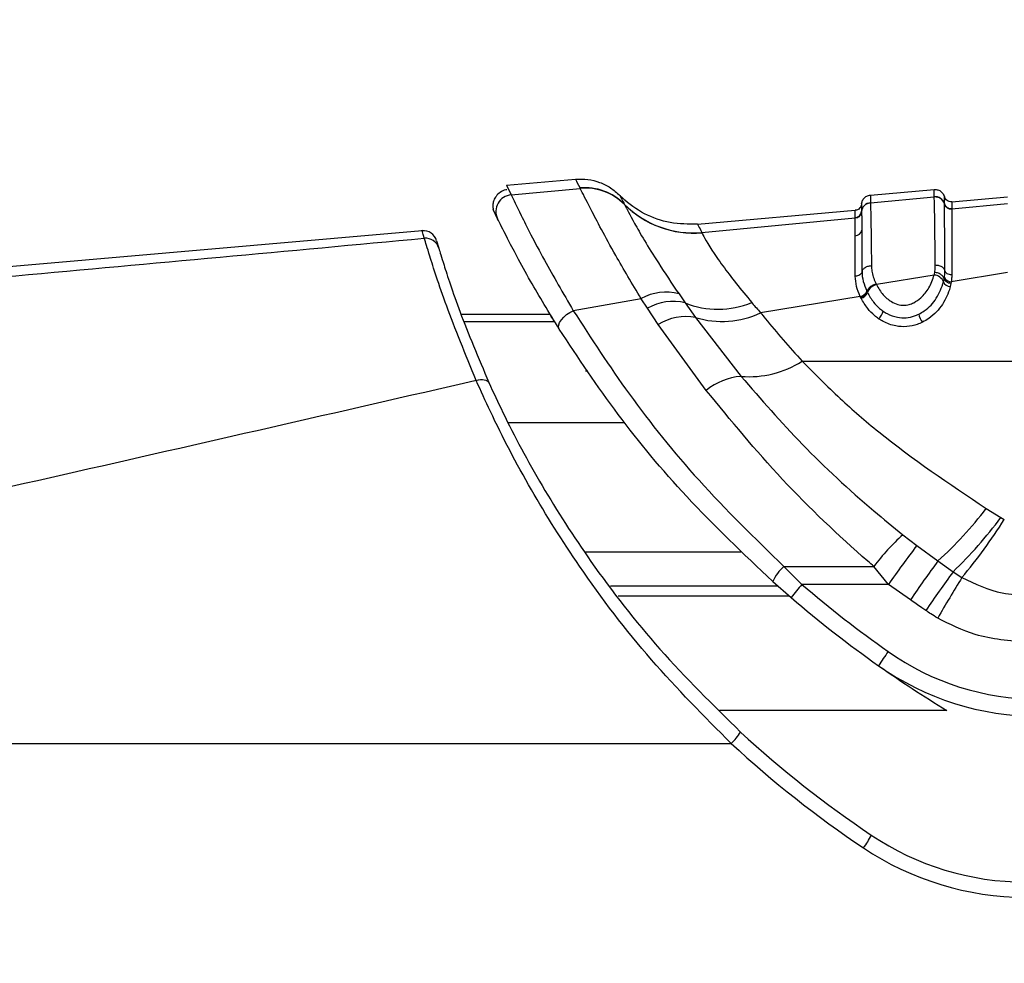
# Model space of a CAD drawing. Header units: millimetres. Extents: x 20 to 26059, y 28 to 17777.
# Tile 19 of 90: x 8839 to 8911, y 6012 to 6080. Entities that reach past the tile are written whole.
import ezdxf

# ---------------------------------------------------------------- set-up
doc = ezdxf.new("R2010")
doc.units = ezdxf.units.MM
doc.header["$LTSCALE"] = 2
doc.layers.add('COMPONENT_GEOMETRY', color=7, linetype='Continuous')
doc.styles.add('SLDTEXTSTYLE0', font='TXT', dxfattribs={"width": 0.75})
doc.dimstyles.new('SLDDIMSTYLE0', dxfattribs={"dimtxt": 150, "dimasz": 6.604, "dimexe": 0, "dimexo": 0.0625, "dimgap": 37.5, "dimtad": 0, "dimtih": 1, "dimtoh": 1, "dimdec": 0, "dimrnd": 1e-09, "dimzin": 12, "dimdsep": 46, "dimtxsty": 'SLDTEXTSTYLE0', "dimsah": 1, "dimcen": 0.09, "dimadec": 0, "dimazin": 3, "dimtfac": 1, "dimtdec": 0, "dimtofl": 0, "dimtmove": 0, "dimatfit": 3, "dimfxl": 1, "dimfrac": 2, "dimtolj": 1, "dimtzin": 12, "dimarcsym": 0})

# ---------------------------------------------------------------- blocks, each defined once
blk = doc.blocks.new('_D_2')
at = {"layer": 'COMPONENT_GEOMETRY', "color": 7}
for p, q in [((8972.989, 8122.326), (7487.832, 8122.326)), ((7494.182, 8122.326), (7494.182, 5448.336)), ((7194.078, 5417.867), (7148.375, 5417.867)), ((7148.375, 5417.867), (7148.375, 5179.742)), ((7794.286, 5417.867), (7839.989, 5417.867)), ((7839.989, 5417.867), (7839.989, 5179.742)), ((7148.375, 5179.742), (7194.078, 5179.742)), ((7839.989, 5179.742), (7794.286, 5179.742)), ((7494.182, 2281.326), (7494.182, 4955.315)), ((8897.92, 2281.326), (7487.832, 2281.326))]:
    blk.add_line(p, q, dxfattribs=at)
for points in [[(7494.182, 8122.326), (7493.166, 8115.722), (7495.198, 8115.722)], [(7494.182, 2281.326), (7495.198, 2287.93), (7493.166, 2287.93)]]:
    blk.add_solid(points, dxfattribs=at)
at = {"layer": 'COMPONENT_GEOMETRY', "color": 7, "char_height": 150, "attachment_point": 1, "style": 'SLDTEXTSTYLE0'}
for s, insert in [('9\'6.98"', (7194.078, 5373.103)), ('2921mm', (7085.015, 5148.675))]:
    blk.add_mtext(s, dxfattribs=dict(at, insert=insert))

msp = doc.modelspace()

# ---------------------------------------------------------------- linework, layer by layer
at = {"color": 7, "linetype": 'Continuous', "lineweight": 25}
for p, q in [((8874.584, 6068.082), (8879.577, 6068.519)), ((8874.584, 6068.082), (8874.92, 6067.385)), ((8874.92, 6067.385), (8879.911, 6067.852)), ((8879.907, 6067.862), (8879.896, 6067.884)), ((8879.911, 6067.852), (8879.907, 6067.862)), ((8900.86, 6067.37), (8905.466, 6067.773)), ((8883.094, 6066.716), (8883.105, 6066.694)), ((8883.105, 6066.694), (8883.111, 6066.683)), ((8900.861, 6066.82), (8905.466, 6067.255)), ((8900.861, 6066.82), (8900.861, 6066.815)), ((8905.466, 6067.255), (8905.466, 6067.26)), ((8906.204, 6066.735), (8906.204, 6066.741)), ((8906.732, 6066.88), (8910.769, 6067.233)), ((8906.732, 6066.373), (8910.769, 6066.755)), ((8873.947, 6065.666), (8873.632, 6066.317)), ((8888.379, 6065.274), (8899.769, 6066.271)), ((8900.224, 6066.181), (8900.224, 6066.175)), ((8900.224, 6066.175), (8900.224, 6066.172)), ((8906.732, 6066.373), (8906.732, 6066.369)), ((8906.732, 6066.369), (8906.732, 6066.364)), ((8888.691, 6064.672), (8899.769, 6065.715)), ((8899.769, 6065.719), (8899.769, 6065.724)), ((8899.769, 6065.715), (8899.769, 6065.719)), ((8868.498, 6064.795), (8808.723, 6059.565)), ((8888.691, 6064.672), (8888.696, 6064.654)), ((8869.545, 6064.077), (8869.703, 6063.543)), ((8905.46, 6061.596), (8905.5, 6061.789)), ((8910.767, 6061.773), (8906.694, 6061.11)), ((8901.264, 6060.965), (8901.294, 6060.902)), ((8905.46, 6061.596), (8901.294, 6060.902)), ((8906.14, 6061.106), (8906.185, 6061.317)), ((8906.185, 6061.317), (8906.204, 6061.434)), ((8906.674, 6060.984), (8906.625, 6060.758)), ((8906.694, 6061.11), (8906.674, 6060.984)), ((8900.596, 6060.438), (8900.614, 6060.4)), ((8900.614, 6060.4), (8900.648, 6060.331)), ((8884.31, 6059.89), (8879.414, 6059.022)), ((8884.773, 6059.193), (8884.31, 6059.89)), ((8887.043, 6060.228), (8887.487, 6059.592)), ((8887.487, 6059.592), (8888.236, 6058.534)), ((8900.13, 6060.043), (8892.936, 6058.876)), ((8900.186, 6059.927), (8900.149, 6060.002)), ((8885.55, 6058.031), (8884.773, 6059.193)), ((8877.746, 6058.736), (8871.314, 6058.736)), ((8888.236, 6058.534), (8891.52, 6054.28)), ((8889.001, 6053.269), (8885.55, 6058.031)), ((8895.929, 6055.37), (8951.429, 6055.37)), ((8909.218, 6044.74), (8910.279, 6044.083)), ((8910.279, 6044.083), (8910.527, 6043.943)), ((8903.196, 6042.846), (8904.207, 6042.067)), ((8904.207, 6042.067), (8905.735, 6040.951)), ((8894.607, 6040.559), (8901.108, 6040.559)), ((8895.918, 6039.256), (8894.607, 6040.559)), ((8902.156, 6039.256), (8901.108, 6040.559)), ((8905.735, 6040.951), (8906.829, 6040.168)), ((8906.829, 6040.168), (8907.467, 6039.758)), ((8893.807, 6039.466), (8895.137, 6038.303)), ((8902.156, 6039.256), (8895.918, 6039.256)), ((8903.745, 6038.144), (8902.156, 6039.256)), ((8812.686, 6027.768), (8890.813, 6027.768))]:
    msp.add_line(p, q, dxfattribs=at)
at = {"color": 8, "linetype": 'Continuous', "lineweight": 25}
for p, q in [((8878.065, 6058.217), (8871.526, 6058.217)), ((8880.288, 6054.676), (8880.473, 6054.689)), ((8883.122, 6050.931), (8874.728, 6050.931)), ((8880.25, 6041.599), (8891.504, 6041.599)), ((8894.174, 6039.14), (8882.087, 6039.14)), ((8882.646, 6038.429), (8894.99, 6038.429)), ((8906.371, 6030.163), (8889.97, 6030.163))]:
    msp.add_line(p, q, dxfattribs=at)
at = {"color": 7, "linetype": 'Continuous', "lineweight": 25, "flags": 128}
for points in [[(8878.399, 6057.683), (8878.349, 6057.824), (8878.359, 6057.992), (8878.427, 6058.179), (8878.549, 6058.374), (8878.72, 6058.566), (8878.929, 6058.744), (8879.164, 6058.899), (8879.414, 6059.022)], [(8872.406, 6053.979), (8872.562, 6054.02), (8872.714, 6054.044), (8872.857, 6054.05), (8872.987, 6054.039), (8873.102, 6054.01), (8873.196, 6053.965), (8873.269, 6053.905), (8873.318, 6053.831)]]:
    msp.add_lwpolyline(points, dxfattribs=at)
at = {"color": 7, "linetype": 'Continuous', "lineweight": 25}
for centre, radius, start, end in [((8875.025, 6066.19), 1.199, 95.03283, 205.91581), ((8880.257, 6063.909), 3.991, 44.69421, 95.18948), ((8880.267, 6063.886), 3.993, 44.68381, 95.17525), ((8880.271, 6063.875), 3.994, 44.66992, 95.16604), ((8888.06, 6071.628), 6.985, 224.69035, 275.18056), ((8888.064, 6071.604), 6.979, 224.71711, 275.19429), ((8900.921, 6066.123), 0.699, 94.90808, 175.31527), ((8905.527, 6066.558), 0.7, 14.66167, 95.03252), ((8906.688, 6066.871), 0.5, 194.67931, 275.02523), ((8906.688, 6066.862), 0.5, 194.67965, 275.01024), ((8899.726, 6066.221), 0.499, 274.90819, 355.31535), ((8899.726, 6066.213), 0.499, 274.9187, 355.2964), ((8868.585, 6063.798), 1, 16.18872, 94.99356), ((8899.758, 6064.92), 0.486, 271.13995, 350.90511), ((8868.747, 6063.257), 0.998, 16.6601, 95.1342), ((8905.418, 6060.821), 0.776, 21.50873, 86.82897), ((8906.655, 6061.312), 0.555, 201.75305, 266.87732), ((8906.688, 6061.632), 0.523, 202.33913, 270.72587), ((8886.078, 6056.804), 3.557, 74.2571, 119.80864), ((8900.009, 6060.658), 0.627, 281.10425, 339.51459), ((8900.046, 6060.552), 0.641, 282.55603, 339.81029), ((8901.489, 6060.03), 0.893, 102.56828, 160.32802), ((8886.623, 6056.036), 3.659, 76.3444, 120.36454), ((8889.863, 6065.387), 6.264, 247.70757, 292.79537), ((8890.154, 6064.635), 6.396, 252.55159, 295.78487), ((8900.786, 6059.221), 1.026, 310.76013, 346.84113), ((8887.55, 6054.773), 3.823, 79.66031, 121.53828), ((8905.626, 6059.003), 1.294, 190.28781, 218.83691), ((8892.109, 6061.363), 7.107, 265.25207, 302.51439), ((8891.95, 6049.567), 4.733, 95.2132, 128.5436), ((8886.38, 6062.238), 28.771, 312.27922, 322.5418), ((8883.326, 6064.359), 33.728, 314.17415, 323.04609), ((8877.81, 6064.652), 38.72, 319.99104, 327.66726), ((8916.021, 6029.043), 18.842, 132.8961, 142.32332), ((8987.868, 5978.879), 104.842, 142.93684, 144.83838), ((8896.789, 6038.125), 3.269, 131.87877, 155.78938), ((8994.092, 5976.205), 109.54, 143.76691, 145.56695), ((8996.916, 5974.458), 111.505, 143.89255, 145.64853), ((9014.389, 5973.915), 125.569, 148.37482, 149.93057), ((8906.121, 6030.106), 13.705, 138.11312, 143.26586), ((8950.794, 6103.333), 84.364, 229.4226, 234.78286), ((8950.794, 6103.291), 85.564, 229.4226, 234.78286), ((8914.617, 6025.221), 15.493, 143.62059, 148.18715), ((8912.985, 6049.769), 18.8, 234.78286, 270), ((8912.985, 6049.727), 20, 234.78286, 270), ((8950.794, 6103.291), 85.564, 234.78286, 238.72231), ((8887.892, 6030.844), 4.242, 313.51603, 328.04308), ((8944.26, 6085.768), 77.8, 227.29198, 236.14497), ((8944.26, 6085.672), 78.8, 227.29198, 236.14497), ((8896.211, 6023.359), 5.197, 323.01487, 334.95769), ((8912.06, 6037.768), 20, 236.14497, 270), ((8912.06, 6037.672), 21, 236.14497, 270)]:
    msp.add_arc(centre, radius, start, end, dxfattribs=at)
for points in [[(8879.577, 6068.519), (8879.871, 6068.526), (8880.46, 6068.54), (8881.319, 6068.314), (8882.12, 6067.928), (8882.558, 6067.536), (8882.778, 6067.339)], [(8900.224, 6066.729), (8900.213, 6066.671), (8900.192, 6066.555), (8900.087, 6066.41), (8899.942, 6066.304), (8899.827, 6066.282), (8899.769, 6066.271)], [(8906.732, 6066.88), (8906.673, 6066.881), (8906.555, 6066.882), (8906.395, 6066.962), (8906.266, 6067.086), (8906.225, 6067.197), (8906.204, 6067.252)], [(8906.732, 6066.369), (8906.673, 6066.37), (8906.555, 6066.372), (8906.394, 6066.451), (8906.266, 6066.576), (8906.225, 6066.686), (8906.204, 6066.741)], [(8900.224, 6066.175), (8900.213, 6066.118), (8900.192, 6066.002), (8900.087, 6065.857), (8899.942, 6065.752), (8899.827, 6065.73), (8899.769, 6065.719)], [(8900.254, 6061.829), (8900.239, 6061.786), (8900.209, 6061.701), (8900.094, 6061.597), (8899.943, 6061.525), (8899.826, 6061.514), (8899.767, 6061.509)], [(8906.733, 6061.607), (8906.675, 6061.611), (8906.557, 6061.619), (8906.404, 6061.685), (8906.286, 6061.782), (8906.254, 6061.863), (8906.238, 6061.904)], [(8906.674, 6060.984), (8906.616, 6060.994), (8906.5, 6061.013), (8906.348, 6061.091), (8906.232, 6061.196), (8906.201, 6061.277), (8906.185, 6061.317)], [(8900.149, 6060.002), (8900.204, 6060.02), (8900.314, 6060.057), (8900.459, 6060.157), (8900.569, 6060.276), (8900.599, 6060.359), (8900.614, 6060.4)]]:
    msp.add_open_spline(points, degree=3, dxfattribs=at)
for points, knots in [([(8879.896, 6067.884), (8879.776, 6068.122), (8879.599, 6068.474), (8879.582, 6068.508), (8879.577, 6068.519)], [0, 0, 0, 0, 0.67875, 1, 1, 1, 1]), ([(8874.626, 6067.747), (8874.594, 6067.746), (8874.417, 6067.741), (8874.124, 6067.585), (8873.834, 6067.314), (8873.671, 6067.006), (8873.606, 6066.729), (8873.599, 6066.501), (8873.624, 6066.371), (8873.634, 6066.318)], [0, 0, 0, 0, 0.049094, 0.270946, 0.483401, 0.653398, 0.796551, 0.916627, 1, 1, 1, 1]), ([(8874.92, 6067.385), (8875.102, 6067.015), (8875.464, 6066.275), (8877.06, 6063.074), (8878.681, 6060.284), (8879.414, 6059.022)], [0, 0, 0, 0, 0.354177, 0.707848, 1, 1, 1, 1]), ([(8884.31, 6059.89), (8883.67, 6060.962), (8882.121, 6063.555), (8880.489, 6066.716), (8880.105, 6067.471), (8879.911, 6067.852)], [0, 0, 0, 0, 0.259057, 0.626399, 1, 1, 1, 1]), ([(8900.224, 6066.729), (8900.231, 6066.781), (8900.253, 6066.923), (8900.372, 6067.133), (8900.589, 6067.314), (8900.77, 6067.351), (8900.86, 6067.37)], [0, 0, 0, 0, 0.161092, 0.440728, 0.720364, 1, 1, 1, 1]), ([(8900.86, 6067.37), (8900.86, 6067.364), (8900.861, 6067.352), (8900.861, 6067.243), (8900.861, 6067.069), (8900.861, 6066.898), (8900.861, 6066.82)], [0, 0, 0, 0, 0.2331562, 0.5020007, 0.7713618, 1, 1, 1, 1]), ([(8905.466, 6067.26), (8905.466, 6067.331), (8905.466, 6067.491), (8905.466, 6067.656), (8905.466, 6067.757), (8905.466, 6067.768), (8905.466, 6067.773)], [0, 0, 0, 0, 0.2217708, 0.5003164, 0.7793853, 1, 1, 1, 1]), ([(8905.466, 6067.773), (8905.558, 6067.77), (8905.743, 6067.765), (8905.988, 6067.624), (8906.142, 6067.439), (8906.188, 6067.302), (8906.204, 6067.252)], [0, 0, 0, 0, 0.279636, 0.559272, 0.838908, 1, 1, 1, 1]), ([(8882.778, 6067.339), (8882.816, 6067.262), (8882.86, 6067.173), (8883.065, 6066.773), (8883.094, 6066.716)], [0, 0, 0, 0, 0.858734, 1, 1, 1, 1]), ([(8888.379, 6065.274), (8887.718, 6065.27), (8886.398, 6065.263), (8884.515, 6065.952), (8883.359, 6066.761), (8882.836, 6067.281), (8882.778, 6067.339)], [0, 0, 0, 0, 0.320009, 0.640018, 0.960026, 1, 1, 1, 1]), ([(8883.111, 6066.683), (8883.284, 6066.344), (8883.631, 6065.667), (8885.142, 6063.042), (8886.525, 6060.995), (8887.043, 6060.228)], [0, 0, 0, 0, 0.385563, 0.769776, 1, 1, 1, 1]), ([(8900.224, 6066.175), (8900.232, 6066.227), (8900.253, 6066.369), (8900.373, 6066.578), (8900.59, 6066.759), (8900.77, 6066.796), (8900.861, 6066.814)], [0, 0, 0, 0, 0.161049, 0.440699, 0.72035, 1, 1, 1, 1]), ([(8900.224, 6066.729), (8900.224, 6066.703), (8900.224, 6066.67), (8900.224, 6066.456), (8900.224, 6066.292), (8900.224, 6066.181)], [0, 0, 0, 0, 0.501772, 0.662903, 1, 1, 1, 1]), ([(8900.861, 6066.815), (8900.864, 6066.762), (8900.872, 6066.607), (8900.887, 6065.97), (8900.909, 6064.632), (8900.926, 6063.142), (8900.936, 6062.274)], [0, 0, 0, 0, 0.1298822, 0.3855137, 0.6417484, 1, 1, 1, 1]), ([(8905.466, 6067.26), (8905.558, 6067.258), (8905.743, 6067.253), (8905.988, 6067.112), (8906.142, 6066.927), (8906.188, 6066.79), (8906.204, 6066.741)], [0, 0, 0, 0, 0.279624, 0.559249, 0.838873, 1, 1, 1, 1]), ([(8905.544, 6062.324), (8905.534, 6063.225), (8905.51, 6065.423), (8905.484, 6066.887), (8905.47, 6067.181), (8905.466, 6067.255)], [0, 0, 0, 0, 0.341408, 0.83284, 1, 1, 1, 1]), ([(8906.204, 6066.744), (8906.204, 6066.846), (8906.204, 6066.998), (8906.204, 6067.197), (8906.204, 6067.228), (8906.204, 6067.252)], [0, 0, 0, 0, 0.331164, 0.498538, 1, 1, 1, 1]), ([(8906.204, 6066.741), (8906.204, 6066.741), (8906.204, 6066.742), (8906.204, 6066.743), (8906.204, 6066.744)], [0, 0, 0, 0, 0.011319, 1, 1, 1, 1]), ([(8906.238, 6061.904), (8906.233, 6062.876), (8906.226, 6064.358), (8906.216, 6065.942), (8906.209, 6066.568), (8906.205, 6066.716), (8906.204, 6066.735)], [0, 0, 0, 0, 0.376618, 0.574536, 0.945416, 1, 1, 1, 1]), ([(8906.732, 6066.88), (8906.732, 6066.856), (8906.732, 6066.825), (8906.732, 6066.627), (8906.732, 6066.474), (8906.732, 6066.373)], [0, 0, 0, 0, 0.501461, 0.668835, 1, 1, 1, 1]), ([(8899.769, 6065.724), (8899.769, 6065.835), (8899.769, 6065.999), (8899.769, 6066.212), (8899.769, 6066.245), (8899.769, 6066.271)], [0, 0, 0, 0, 0.337097, 0.498227, 1, 1, 1, 1]), ([(8900.224, 6066.172), (8900.225, 6066.133), (8900.227, 6066.047), (8900.231, 6065.723), (8900.235, 6065.291), (8900.237, 6064.915), (8900.238, 6064.843)], [0, 0, 0, 0, 0.210941, 0.475438, 0.899348, 1, 1, 1, 1]), ([(8906.732, 6066.364), (8906.732, 6066.093), (8906.732, 6065.695), (8906.733, 6064.004), (8906.733, 6062.556), (8906.733, 6061.607)], [0, 0, 0, 0, 0.4254151, 0.6234314, 1, 1, 1, 1]), ([(8878.399, 6057.683), (8877.667, 6058.886), (8876.057, 6061.533), (8874.47, 6064.601), (8874.121, 6065.311), (8873.947, 6065.666)], [0, 0, 0, 0, 0.294215, 0.647739, 1, 1, 1, 1]), ([(8888.379, 6065.274), (8888.392, 6065.248), (8888.417, 6065.197), (8888.6, 6064.846), (8888.691, 6064.672)], [0, 0, 0, 0, 0.506427, 1, 1, 1, 1]), ([(8899.768, 6064.435), (8899.768, 6064.504), (8899.768, 6064.867), (8899.768, 6065.285), (8899.769, 6065.597), (8899.769, 6065.679), (8899.769, 6065.715)], [0, 0, 0, 0, 0.100695, 0.524691, 0.789151, 1, 1, 1, 1]), ([(8888.696, 6064.654), (8888.716, 6064.605), (8888.818, 6064.358), (8889.339, 6063.489), (8890.551, 6061.751), (8891.528, 6060.55), (8892.289, 6059.613)], [0, 0, 0, 0, 0.103309, 0.525874, 0.630227, 1, 1, 1, 1]), ([(8900.238, 6064.843), (8900.239, 6064.639), (8900.241, 6064.286), (8900.246, 6063.462), (8900.25, 6062.66), (8900.253, 6061.984), (8900.254, 6061.829)], [0, 0, 0, 0, 0.2622207, 0.4535665, 0.8744738, 1, 1, 1, 1]), ([(8809.667, 6058.881), (8819.505, 6059.765), (8839.185, 6061.533), (8858.832, 6063.345), (8868.657, 6064.251)], [0, 0, 0, 0, 0.49988, 1, 1, 1, 1]), ([(8872.406, 6053.979), (8871.63, 6055.877), (8870.077, 6059.673), (8868.979, 6063.216), (8868.758, 6063.927), (8868.657, 6064.251)], [0, 0, 0, 0, 0.352456, 0.705295, 1, 1, 1, 1]), ([(8899.767, 6061.509), (8899.767, 6061.66), (8899.767, 6062.316), (8899.767, 6063.096), (8899.768, 6063.894), (8899.768, 6064.237), (8899.768, 6064.435)], [0, 0, 0, 0, 0.125578, 0.546573, 0.737903, 1, 1, 1, 1]), ([(8869.703, 6063.543), (8869.795, 6063.237), (8869.999, 6062.565), (8871.05, 6059.22), (8872.563, 6055.625), (8873.318, 6053.831)], [0, 0, 0, 0, 0.2955097, 0.6484708, 1, 1, 1, 1]), ([(8900.254, 6061.829), (8900.265, 6061.868), (8900.297, 6061.973), (8900.432, 6062.123), (8900.661, 6062.247), (8900.844, 6062.265), (8900.936, 6062.274)], [0, 0, 0, 0, 0.16106, 0.440707, 0.720353, 1, 1, 1, 1]), ([(8900.254, 6061.829), (8900.254, 6061.826), (8900.255, 6061.601), (8900.313, 6061.142), (8900.502, 6060.673), (8900.596, 6060.438)], [0, 0, 0, 0, 0.007762, 0.50485, 1, 1, 1, 1]), ([(8900.936, 6062.274), (8900.944, 6062.142), (8900.959, 6061.877), (8901.062, 6061.468), (8901.174, 6061.163), (8901.251, 6060.995), (8901.264, 6060.965)], [0, 0, 0, 0, 0.310786, 0.621524, 0.932011, 1, 1, 1, 1]), ([(8905.5, 6061.789), (8905.509, 6061.848), (8905.527, 6061.968), (8905.542, 6062.147), (8905.543, 6062.265), (8905.544, 6062.324)], [0, 0, 0, 0, 0.329912, 0.664856, 1, 1, 1, 1]), ([(8906.185, 6061.317), (8906.173, 6061.354), (8906.14, 6061.455), (8906.003, 6061.606), (8905.773, 6061.741), (8905.591, 6061.773), (8905.5, 6061.789)], [0, 0, 0, 0, 0.160749, 0.440501, 0.720252, 1, 1, 1, 1]), ([(8905.544, 6062.324), (8905.635, 6062.317), (8905.819, 6062.303), (8906.052, 6062.186), (8906.191, 6062.043), (8906.225, 6061.941), (8906.238, 6061.904)], [0, 0, 0, 0, 0.279647, 0.559295, 0.838942, 1, 1, 1, 1]), ([(8906.204, 6061.434), (8906.212, 6061.494), (8906.233, 6061.653), (8906.236, 6061.808), (8906.238, 6061.904)], [0, 0, 0, 0, 0.3817, 1, 1, 1, 1]), ([(8900.13, 6060.043), (8900.027, 6060.29), (8899.819, 6060.791), (8899.785, 6061.268), (8899.767, 6061.509)], [0, 0, 0, 0, 0.493803, 1, 1, 1, 1]), ([(8900.614, 6060.401), (8900.625, 6060.438), (8900.656, 6060.541), (8900.786, 6060.709), (8901.005, 6060.876), (8901.178, 6060.935), (8901.264, 6060.965)], [0, 0, 0, 0, 0.160998, 0.440666, 0.720333, 1, 1, 1, 1]), ([(8901.294, 6060.902), (8901.441, 6060.65), (8901.704, 6060.198), (8902.268, 6059.707), (8902.796, 6059.462), (8903.249, 6059.396), (8903.646, 6059.454), (8904.084, 6059.629), (8904.62, 6060.018), (8905.163, 6060.705), (8905.357, 6061.284), (8905.46, 6061.596)], [0, 0, 0, 0, 0.161237, 0.289131, 0.368581, 0.428024, 0.487367, 0.54282, 0.643281, 0.807987, 1, 1, 1, 1]), ([(8904.352, 6058.772), (8904.486, 6058.848), (8905.017, 6059.15), (8905.731, 6059.951), (8905.997, 6060.704), (8906.14, 6061.106)], [0, 0, 0, 0, 0.136181, 0.538313, 1, 1, 1, 1]), ([(8906.733, 6061.607), (8906.73, 6061.505), (8906.726, 6061.342), (8906.703, 6061.174), (8906.694, 6061.11)], [0, 0, 0, 0, 0.618926, 1, 1, 1, 1]), ([(8900.648, 6060.331), (8900.781, 6060.099), (8901.013, 6059.695), (8901.432, 6059.252), (8901.698, 6059.053), (8901.785, 6058.988)], [0, 0, 0, 0, 0.476992, 0.82783, 1, 1, 1, 1]), ([(8906.625, 6060.758), (8906.618, 6060.731), (8906.507, 6060.298), (8906.135, 6059.479), (8905.377, 6058.619), (8904.776, 6058.28), (8904.618, 6058.191)], [0, 0, 0, 0, 0.026992, 0.449873, 0.855511, 1, 1, 1, 1]), ([(8892.289, 6059.613), (8892.303, 6059.597), (8892.51, 6059.355), (8892.73, 6059.107), (8892.936, 6058.876)], [0, 0, 0, 0, 0.065228, 1, 1, 1, 1]), ([(8900.149, 6060.002), (8900.149, 6060.002), (8900.142, 6060.015), (8900.136, 6060.029), (8900.13, 6060.043)], [0, 0, 0, 0, 0.011269, 1, 1, 1, 1]), ([(8901.456, 6058.444), (8901.355, 6058.519), (8901.056, 6058.741), (8900.589, 6059.23), (8900.332, 6059.674), (8900.186, 6059.927)], [0, 0, 0, 0, 0.177842, 0.531294, 1, 1, 1, 1]), ([(8879.414, 6059.022), (8880.709, 6057.019), (8883.34, 6052.946), (8888.44, 6046.575), (8892.515, 6042.6), (8894.607, 6040.559)], [0, 0, 0, 0, 0.32022, 0.650979, 1, 1, 1, 1]), ([(8892.936, 6058.876), (8893.047, 6058.736), (8893.973, 6057.576), (8895.013, 6056.402), (8895.929, 6055.37)], [0, 0, 0, 0, 0.120521, 1, 1, 1, 1]), ([(8901.785, 6058.988), (8901.879, 6058.927), (8902.179, 6058.732), (8902.738, 6058.524), (8903.438, 6058.484), (8903.968, 6058.597), (8904.251, 6058.726), (8904.352, 6058.772)], [0, 0, 0, 0, 0.131129, 0.422233, 0.647086, 0.874043, 1, 1, 1, 1]), ([(8878.065, 6058.217), (8878.016, 6058.297), (8877.917, 6058.457), (8877.783, 6058.675), (8877.761, 6058.712), (8877.746, 6058.736)], [0, 0, 0, 0, 0.250216, 0.500432, 1, 1, 1, 1]), ([(8904.618, 6058.191), (8904.495, 6058.136), (8904.144, 6057.977), (8903.484, 6057.839), (8902.616, 6057.888), (8901.929, 6058.138), (8901.565, 6058.373), (8901.456, 6058.444)], [0, 0, 0, 0, 0.123835, 0.3545129, 0.5861592, 0.8752436, 1, 1, 1, 1]), ([(8893.807, 6039.466), (8891.687, 6041.478), (8887.631, 6045.326), (8882.445, 6051.603), (8879.761, 6055.636), (8878.399, 6057.683)], [0, 0, 0, 0, 0.3504707, 0.6704006, 1, 1, 1, 1]), ([(8895.929, 6055.37), (8896.826, 6054.471), (8898.557, 6052.737), (8902.835, 6049.019), (8906.557, 6046.524), (8909.218, 6044.74)], [0, 0, 0, 0, 0.234815, 0.452883, 1, 1, 1, 1]), ([(8872.406, 6053.979), (8862.486, 6051.704), (8842.619, 6047.148), (8822.587, 6042.661), (8812.557, 6040.414)], [0, 0, 0, 0, 0.499312, 1, 1, 1, 1]), ([(8890.813, 6027.768), (8888.849, 6029.744), (8884.869, 6033.747), (8880.097, 6040.046), (8876.26, 6046.144), (8873.89, 6050.679), (8872.739, 6053.238), (8872.406, 6053.979)], [0, 0, 0, 0, 0.249767, 0.506053, 0.707933, 0.915373, 1, 1, 1, 1]), ([(8891.52, 6054.28), (8892.96, 6052.627), (8895.872, 6049.282), (8899.958, 6045.493), (8902.496, 6043.418), (8903.196, 6042.846)], [0, 0, 0, 0, 0.41434, 0.838523, 1, 1, 1, 1]), ([(8873.318, 6053.831), (8873.647, 6053.117), (8874.761, 6050.701), (8877.095, 6046.337), (8880.84, 6040.519), (8885.583, 6034.401), (8889.503, 6030.552), (8891.492, 6028.599)], [0, 0, 0, 0, 0.084418, 0.285732, 0.492992, 0.742846, 1, 1, 1, 1]), ([(8901.108, 6040.559), (8900.966, 6040.682), (8898.656, 6042.684), (8894.3, 6046.824), (8890.782, 6051.103), (8889.001, 6053.269)], [0, 0, 0, 0, 0.031353, 0.509611, 1, 1, 1, 1]), ([(8907.467, 6039.758), (8908.419, 6039.303), (8909.922, 6038.584), (8911.576, 6038.501), (8912.184, 6038.471)], [0, 0, 0, 0, 0.6325913, 1, 1, 1, 1]), ([(8904.858, 6037.377), (8904.764, 6037.442), (8904.393, 6037.697), (8904.022, 6037.953), (8903.745, 6038.144)], [0, 0, 0, 0, 0.254448, 1, 1, 1, 1]), ([(8905.719, 6036.831), (8905.553, 6036.93), (8905.261, 6037.105), (8904.979, 6037.295), (8904.858, 6037.377)], [0, 0, 0, 0, 0.570607, 1, 1, 1, 1]), ([(8912.184, 6035.084), (8910.908, 6035.181), (8908.635, 6035.354), (8906.608, 6036.381), (8905.719, 6036.831)], [0, 0, 0, 0, 0.561369, 1, 1, 1, 1])]:
    msp.add_open_spline(points, degree=3, knots=knots, dxfattribs=at)
at = {"color": 8, "linetype": 'Continuous', "lineweight": 25}
msp.add_open_spline([(8868.657, 6064.251), (8868.551, 6064.612), (8868.445, 6064.975), (8868.498, 6064.794), (8868.498, 6064.793)], degree=3, knots=[0, 0, 0, 0, 0.997104, 1, 1, 1, 1], dxfattribs=at)

# ---------------------------------------------------------------- dimensions: what is measured, and where the dimension line sits
at = {"layer": 'COMPONENT_GEOMETRY', "color": 7}
dim = msp.add_linear_dim(base=(7494.182, 8122.326), p1=(8900.46, 2281.326), p2=(8975.529, 8122.326), angle=90, dimstyle='SLDDIMSTYLE0', dxfattribs=at)
dim.commit()
dim.dimension.update_dxf_attribs({"geometry": '_D_2', "text_midpoint": (7494.182, 5201.826), "dimtype": 160})

doc.saveas('drawing.dxf')
